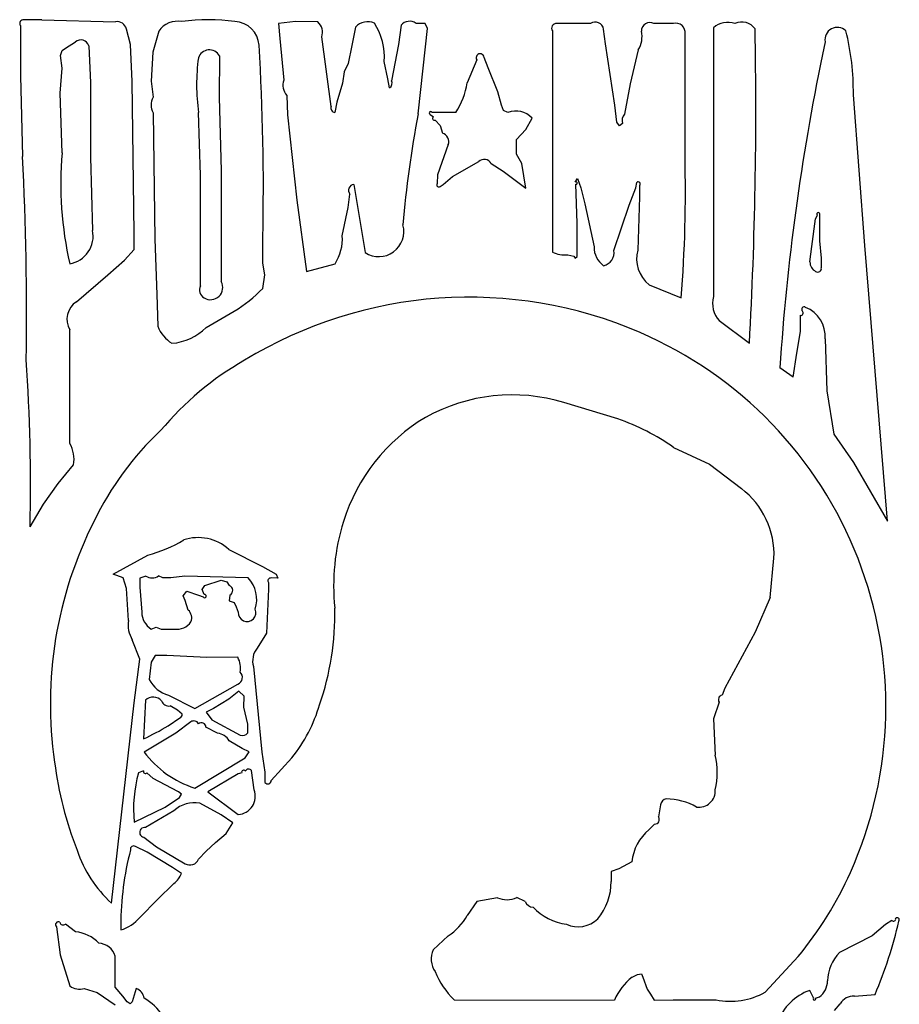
# Model space of a CAD drawing. Extents: x 1 to 17.4, y 1.6 to 27.
# Tile 3 of 3: x 2 to 16.1, y 11.2 to 27. Entities that reach past the tile are written whole.
import ezdxf

# ---------------------------------------------------------------- set-up
doc = ezdxf.new("R2010")
doc.units = 0

msp = doc.modelspace()

# ---------------------------------------------------------------- linework, layer by layer
at = {"layer": 'Default', "color": 7, "linetype": 'CONTINUOUS'}
for p, q in [((1.97639, 26.892587), (1.97639, 26.762177)), ((2.317955, 26.987962), (2.02819, 26.987962)), ((2.317955, 26.987962), (3.499625, 26.955622)), ((6.389155, 26.957582), (6.117135, 26.929442)), ((6.117135, 26.929442), (6.138765, 26.688957)), ((6.74787, 26.952402), (6.389155, 26.957582)), ((8.08319, 26.898012), (8.043815, 26.591867)), ((8.467665, 26.929337), (8.32497, 26.929897)), ((8.508545, 26.847297), (8.467665, 26.929337)), ((11.1242, 26.927202), (10.582435, 26.927202)), ((12.4535, 26.927202), (12.14158, 26.927202)), ((1.97639, 26.762177), (1.97639, 26.084577)), ((3.73857, 26.588577), (3.67697, 26.837882)), ((4.19399, 26.805332), (4.10117, 26.467232)), ((7.35393, 26.869382), (7.293275, 26.574472)), ((8.478165, 26.553822), (8.508545, 26.847297)), ((10.513765, 26.807572), (10.513765, 26.603767)), ((11.364475, 26.601982), (11.334375, 26.835747)), ((12.640505, 26.131127), (12.640505, 26.759237)), ((13.09624, 26.860387), (13.09624, 26.064557)), ((2.698475, 26.532787), (2.858495, 26.633062)), ((3.070805, 26.570517), (3.100555, 25.976637)), ((3.76895, 25.995467), (3.73857, 26.588577)), ((6.138765, 26.688957), (6.199525, 26.018497)), ((6.95906, 25.594472), (6.8094, 26.713352)), ((7.293275, 26.574472), (7.23297, 26.282747)), ((8.043815, 26.591867), (7.929085, 26.009222)), ((10.513765, 26.603767), (10.513765, 26.214777)), ((11.516375, 25.614667), (11.364475, 26.601982)), ((14.8888, 26.631732), (14.846625, 26.427647)), ((2.61787, 26.412107), (2.64258, 26.492992)), ((2.64482, 26.209982), (2.61787, 26.412107)), ((2.64258, 26.492992), (2.698475, 26.532787)), ((4.10117, 26.467232), (4.072785, 26.003797)), ((5.167795, 26.408782), (5.166535, 25.743082)), ((8.35885, 25.475297), (8.478165, 26.553822)), ((11.88797, 26.503212), (11.75931, 25.957877)), ((7.23297, 26.282747), (7.16997, 26.153422)), ((7.87053, 26.037642), (7.814635, 26.318097)), ((9.29902, 26.343122), (9.146595, 25.976602)), ((9.482665, 26.214917), (9.414975, 26.381797)), ((1.97639, 26.084577), (2.00677, 24.794092)), ((2.61444, 25.806677), (2.64482, 26.209982)), ((7.16997, 26.153422), (7.141375, 25.968132)), ((9.634425, 25.830302), (9.482665, 26.214917)), ((10.513765, 26.214777), (10.513765, 25.522827)), ((12.640505, 24.791327), (12.640505, 26.131127)), ((3.100555, 25.976637), (3.100555, 24.782997)), ((3.79933, 23.563457), (3.76895, 25.995467)), ((4.072785, 26.003797), (4.10271, 25.741927)), ((7.141375, 25.968132), (7.0502, 25.665207)), ((7.90035, 25.894947), (7.87053, 26.037642)), ((11.75931, 25.957877), (11.669395, 25.470432)), ((13.09624, 26.064557), (13.09624, 24.633687)), ((2.64482, 24.851492), (2.61444, 25.806677)), ((6.24961, 25.773532), (6.25955, 25.460317)), ((9.693295, 25.617152), (9.634425, 25.830302)), ((15.526815, 23.363432), (15.34247, 25.784557)), ((5.166535, 25.743082), (5.196915, 24.562427)), ((7.0502, 25.665207), (7.02094, 25.500812)), ((9.725775, 25.528532), (9.693295, 25.617152)), ((11.546685, 25.344957), (11.516375, 25.614667)), ((4.103165, 25.494932), (4.133545, 23.465982)), ((4.8627, 24.490012), (4.83232, 25.497417)), ((6.25955, 25.460317), (6.411275, 24.091852)), ((8.551735, 25.468402), (8.601855, 25.427872)), ((8.663455, 25.499237), (8.581835, 25.499237)), ((8.96204, 25.497837), (8.663455, 25.499237)), ((9.799275, 25.499237), (9.725775, 25.528532)), ((10.513765, 25.522827), (10.513765, 24.207772)), ((8.631045, 25.376177), (8.71319, 25.287837)), ((10.087115, 25.224942), (10.186165, 25.409497)), ((11.589, 25.282902), (11.546685, 25.344957)), ((11.63954, 25.319792), (11.589, 25.282902)), ((8.71319, 25.287837), (8.749765, 25.168697)), ((9.93427, 25.064782), (10.087115, 25.224942)), ((8.84178, 24.982042), (8.66916, 24.497817)), ((9.937525, 24.830107), (9.93427, 25.064782)), ((10.01911, 24.680132), (9.937525, 24.830107)), ((3.100555, 24.782997), (3.13202, 23.604582)), ((8.909085, 24.468417), (9.32919, 24.709672)), ((9.528655, 24.677577), (9.724235, 24.556932)), ((10.08841, 24.283967), (10.01911, 24.680132)), ((5.196915, 24.562427), (5.196915, 23.472912)), ((9.724235, 24.556932), (10.08841, 24.283967)), ((13.09624, 24.633687), (13.09624, 23.021727)), ((4.8627, 23.413307), (4.8627, 24.490012)), ((8.66916, 24.497817), (8.66048, 24.356277)), ((8.757255, 24.344342), (8.909085, 24.468417)), ((10.8757, 24.380497), (10.917, 24.439157)), ((10.90874, 23.721237), (10.88998, 24.345427)), ((10.917, 24.439157), (10.9695, 24.290862)), ((11.85276, 24.289707), (11.865185, 24.376857)), ((7.232515, 23.973202), (7.262895, 24.187752)), ((7.325195, 24.342137), (7.5059, 23.249542)), ((8.710845, 24.312177), (8.757255, 24.344342)), ((10.513765, 24.207772), (10.513765, 23.592612)), ((10.9695, 24.290862), (11.03026, 24.033962)), ((11.74447, 24.010477), (11.85276, 24.289707)), ((11.91135, 24.324182), (11.91135, 24.146697)), ((6.411275, 24.091852), (6.564085, 22.947177)), ((11.03026, 24.033962), (11.18216, 23.341347)), ((11.91135, 24.146697), (11.88097, 23.287972)), ((7.139275, 23.519357), (7.232515, 23.973202)), ((11.500555, 23.281497), (11.74447, 24.010477)), ((14.79955, 23.875552), (14.79766, 23.720292)), ((10.90874, 23.376942), (10.90874, 23.721237)), ((14.67614, 23.344987), (14.7369, 23.790537)), ((14.7369, 23.790537), (14.767875, 23.851157)), ((14.79766, 23.720292), (14.79766, 23.440502)), ((3.80094, 23.297107), (3.79933, 23.563457)), ((10.513765, 23.592612), (10.511735, 23.255667)), ((4.133545, 23.465982), (4.163925, 22.573797)), ((4.8627, 22.966567), (4.8627, 23.413307)), ((5.196915, 23.472912), (5.196915, 22.784147)), ((5.86531, 23.081997), (5.86531, 23.493597)), ((14.79766, 23.440502), (14.82804, 23.160922)), ((3.64652, 23.129457), (3.80094, 23.297107)), ((10.908845, 23.187697), (10.90874, 23.376942)), ((14.645725, 23.099777), (14.67614, 23.344987)), ((15.89141, 18.936737), (15.526815, 23.363432)), ((3.375445, 22.891072), (3.64652, 23.129457)), ((5.895865, 22.889917), (5.86531, 23.081997)), ((10.758065, 23.212337), (10.854595, 23.190707)), ((10.854595, 23.190707), (10.87801, 23.160257)), ((10.87801, 23.160257), (10.908845, 23.187697)), ((14.82804, 23.160922), (14.82804, 23.006957)), ((4.8627, 22.718102), (4.8627, 22.966567)), ((6.564085, 22.947177), (7.024055, 23.070657)), ((13.09624, 23.021727), (13.09624, 22.541947)), ((2.87533, 22.460537), (3.375445, 22.891072)), ((5.865625, 22.674072), (5.895865, 22.889917)), ((12.063635, 22.734167), (12.579745, 22.521822)), ((4.163925, 22.573797), (4.1781, 22.065877)), ((4.95454, 22.047362), (5.403905, 22.306992)), ((13.18801, 22.156457), (13.67353, 21.792667)), ((14.493825, 21.982297), (14.491655, 22.242417)), ((2.76634, 21.328777), (2.76634, 22.006937)), ((14.433065, 21.635027), (14.493825, 21.982297)), ((14.88978, 21.863717), (14.91918, 21.032257)), ((14.373985, 21.248837), (14.433065, 21.635027)), ((14.373985, 21.248837), (14.16255, 21.397797)), ((2.7648, 20.185012), (2.76634, 21.328777)), ((14.91918, 21.032257), (15.029185, 20.335022)), ((11.56387, 20.579287), (10.698355, 20.841647)), ((15.029185, 20.335022), (15.345235, 19.877712)), ((12.458155, 20.121732), (13.031525, 19.850132)), ((2.58196, 19.539332), (2.827695, 19.840647)), ((13.031525, 19.850132), (13.54494, 19.459707)), ((15.345235, 19.877712), (15.89141, 18.936737)), ((2.34571, 19.211662), (2.58196, 19.539332)), ((2.128325, 18.845597), (2.34571, 19.211662)), ((3.465115, 18.086692), (4.01857, 18.392102)), ((5.317105, 18.484047), (5.85761, 18.206952)), ((14.00771, 17.710407), (14.06847, 18.344222)), ((5.85761, 18.206952), (6.079265, 18.085187)), ((3.6209, 18.025477), (3.465115, 18.086692)), ((3.67781, 17.855482), (3.6209, 18.025477)), ((3.98728, 18.056067), (3.888615, 18.021522)), ((3.888615, 18.021522), (3.89047, 17.876027)), ((4.26252, 18.025302), (4.19182, 18.057292)), ((4.387365, 18.025302), (4.26252, 18.025302)), ((4.61105, 18.055682), (4.387365, 18.025302)), ((5.62717, 18.025302), (4.61105, 18.055682)), ((6.104045, 18.023307), (5.997645, 18.025302)), ((6.079265, 18.085187), (6.104045, 18.023307)), ((3.89047, 17.876027), (3.92085, 17.475522)), ((4.89112, 17.838717), (4.93648, 17.905707)), ((4.93648, 17.905707), (5.19835, 17.989322)), ((5.19835, 17.989322), (5.286095, 17.965837)), ((5.286095, 17.965837), (5.32701, 17.902592)), ((5.95645, 17.949842), (5.95645, 17.847992)), ((3.70819, 17.344097), (3.67781, 17.855482)), ((4.5855, 17.738442), (4.64374, 17.813062)), ((4.61966, 17.661932), (4.5855, 17.738442)), ((4.64374, 17.813062), (4.83379, 17.746947)), ((4.83379, 17.746947), (4.90743, 17.721467)), ((4.922095, 17.758777), (4.89112, 17.838717)), ((5.33646, 17.751287), (5.32694, 17.658467)), ((5.95645, 17.847992), (5.92635, 17.139487)), ((14.00771, 17.710407), (13.76691, 17.153067)), ((4.666945, 17.509122), (4.61966, 17.661932)), ((5.32694, 17.658467), (5.40506, 17.630082)), ((5.40506, 17.630082), (5.439115, 17.560187)), ((5.439115, 17.560187), (5.47009, 17.478707)), ((4.072785, 17.204972), (4.150625, 17.236787)), ((4.150625, 17.236787), (4.23221, 17.204972)), ((4.23221, 17.204972), (4.44508, 17.204972)), ((5.92635, 17.139487), (5.772805, 16.899072)), ((13.76691, 17.153067), (13.27726, 16.255492)), ((3.89047, 16.721202), (3.76895, 17.031442)), ((4.13582, 16.781052), (4.070825, 16.675737)), ((4.322545, 16.779617), (4.13582, 16.781052)), ((4.963885, 16.749237), (4.322545, 16.779617)), ((3.79933, 16.019277), (3.89047, 16.721202)), ((4.070825, 16.675737), (4.04237, 16.396157)), ((5.463335, 16.751477), (4.963885, 16.749237)), ((5.71341, 16.601292), (5.851135, 15.230342)), ((4.77156, 15.928942), (5.46526, 16.322447)), ((4.35142, 16.141952), (4.77156, 15.928942)), ((5.47989, 16.205827), (5.31896, 16.081507)), ((5.56354, 16.129947), (5.47989, 16.205827)), ((5.561475, 15.951447), (5.56354, 16.129947)), ((13.27726, 16.255492), (13.23512, 16.141182)), ((3.434735, 12.804352), (3.79933, 16.019277)), ((3.98028, 16.063202), (3.95123, 15.442827)), ((4.49674, 15.902062), (4.375885, 15.970942)), ((5.31896, 16.081507), (5.074835, 15.928452)), ((13.18955, 16.030547), (13.09624, 15.764967)), ((4.569995, 15.836997), (4.49674, 15.902062)), ((5.074835, 15.928452), (4.95573, 15.869232)), ((4.95573, 15.869232), (5.04554, 15.746172)), ((5.62444, 15.679987), (5.561475, 15.951447)), ((4.344805, 15.651742), (4.53027, 15.778057)), ((4.70989, 15.714812), (4.467165, 15.533477)), ((5.04554, 15.746172), (5.500715, 15.503587)), ((5.62227, 15.539077), (5.62444, 15.679987)), ((13.09624, 15.764967), (13.12662, 15.177947)), ((4.467165, 15.533477), (3.95949, 15.229432)), ((5.1378, 15.532812), (4.95244, 15.628957)), ((5.53428, 15.289177), (5.32589, 15.410207)), ((5.647785, 15.231602), (5.53428, 15.289177)), ((5.58125, 15.138117), (5.647785, 15.231602)), ((5.851135, 15.230342), (5.89569, 14.905962)), ((4.77156, 14.652877), (5.58125, 15.138117)), ((6.00083, 14.774677), (6.332035, 15.139797)), ((3.947765, 14.928117), (3.86919, 14.897072)), ((4.10495, 14.803587), (4.00513, 14.898192)), ((5.470825, 14.878382), (4.984115, 14.592012)), ((5.52756, 14.894132), (5.470825, 14.878382)), ((5.72615, 14.622042), (5.683695, 14.934382)), ((5.89569, 14.905962), (5.89912, 14.742652)), ((4.40168, 14.652562), (4.10495, 14.803587)), ((4.51088, 14.591662), (4.40168, 14.652562)), ((4.56205, 14.554037), (4.51088, 14.591662)), ((4.52866, 14.501152), (4.56205, 14.554037)), ((4.984115, 14.592012), (5.470335, 14.227557)), ((4.29864, 14.347677), (4.52866, 14.501152)), ((5.19828, 14.224162), (4.85367, 14.409032)), ((3.79933, 14.106002), (4.29864, 14.347677)), ((4.438185, 14.288982), (3.984375, 14.016472)), ((12.245565, 14.383762), (12.215185, 14.188917)), ((5.3814, 14.095992), (5.19828, 14.224162)), ((5.278325, 13.921517), (5.3814, 14.095992)), ((12.1532, 14.073312), (12.061955, 13.981682)), ((5.106895, 13.780712), (5.278325, 13.921517)), ((3.95375, 13.863067), (4.156155, 13.710432)), ((4.952825, 13.640712), (5.106895, 13.780712)), ((3.740635, 13.661887), (3.722435, 13.587722)), ((4.00982, 13.621287), (3.820155, 13.713267)), ((4.414595, 13.377477), (4.00982, 13.621287)), ((4.156155, 13.710432), (4.618645, 13.438202)), ((4.952825, 13.640712), (4.83323, 13.508692)), ((11.78934, 13.467602), (11.578045, 13.356932)), ((4.56079, 13.281787), (4.414595, 13.377477)), ((11.578045, 13.356932), (11.454215, 13.313847)), ((11.454215, 13.313847), (11.45551, 13.151832)), ((4.172745, 12.861507), (4.43752, 13.117812)), ((3.889875, 12.574787), (4.172745, 12.861507)), ((9.299895, 12.830882), (9.146, 12.605132)), ((9.63082, 12.890732), (9.299895, 12.830882)), ((10.0756, 12.831932), (9.94015, 12.892587)), ((15.96162, 12.528377), (15.85963, 12.461667)), ((2.553645, 12.425652), (2.61444, 11.975482)), ((2.857935, 12.343437), (2.69935, 12.467582)), ((15.85963, 12.461667), (15.642595, 12.280927)), ((8.84129, 12.278057), (8.59965, 12.055422)), ((15.642595, 12.280927), (15.12022, 12.009677)), ((2.61444, 11.975482), (2.76753, 11.474527)), ((3.494585, 11.452967), (3.495495, 11.952522)), ((13.92518, 11.372817), (14.455815, 11.947587)), ((11.790635, 11.615367), (11.88076, 11.661392)), ((11.88076, 11.661392), (11.94362, 11.671577)), ((11.94362, 11.671577), (11.96196, 11.615647)), ((11.96196, 11.615647), (12.03182, 11.421677)), ((2.999265, 11.432422), (3.20489, 11.371627)), ((3.616, 11.311602), (3.494585, 11.452967)), ((3.832055, 11.433962), (3.770315, 11.221862)), ((12.03182, 11.421677), (12.08551, 11.342507)), ((14.70134, 11.281957), (14.64142, 11.404002)), ((3.20489, 11.371627), (3.49532, 11.173212)), ((3.6853, 11.218432), (3.616, 11.311602)), ((8.9339, 11.250107), (11.50766, 11.247867)), ((12.08551, 11.342507), (12.145325, 11.249302)), ((12.145325, 11.249302), (12.447935, 11.250107)), ((12.447935, 11.250107), (13.140235, 11.250107)), ((14.73613, 11.279402), (14.79696, 11.299317)), ((15.35934, 11.310867), (15.690545, 11.340057)), ((3.735455, 11.187457), (3.6853, 11.218432)), ((3.770315, 11.221862), (3.735455, 11.187457)), ((15.04252, 11.081897), (15.13149, 11.189032))]:
    msp.add_line(p, q, dxfattribs=at)
for centre, radius, start, end in [((2.02098, 26.930142), 0.058275, 82.881233, 220.12289), ((3.524125, 26.800117), 0.15743, 13.877926, 98.947271), ((4.496845, 26.594667), 0.368935, 79.107365, 145.179621), ((4.993705, 24.045197), 2.942905, 81.739644, 98.345239), ((5.40044, 26.553367), 0.40453, 3.449895, 87.723395), ((6.598875, 26.786607), 0.22288, 340.815495, 408.058498), ((7.55119, 26.690637), 0.26621, 66.679254, 137.822122), ((6.76901, 26.378997), 1.04741, 356.667522, 392.069225), ((8.22102, 26.785452), 0.177975, 54.260335, 140.763837), ((10.57645, 26.851112), 0.0763, 85.498608, 214.778948), ((11.200535, 26.815377), 0.13538, 8.652384, 124.319177), ((12.076725, 26.806977), 0.136605, 61.659171, 181.634098), ((12.49333, 26.783422), 0.14917, 350.66911, 465.477086), ((13.331265, 26.573527), 0.370825, 72.498515, 129.327233), ((13.550365, 26.687767), 0.2625, 35.227174, 114.198538), ((11.56919, 26.713212), 0.381745, 326.623231, 373.614098), ((-53.374465, 25.529477), 67.15205, 356.809998, 361.117543), ((15.084065, 26.667117), 0.19845, 46.140205, 190.278212), ((11.367415, 25.835762), 3.975405, 359.261958, 374.188545), ((2.94428, 26.532542), 0.132125, 16.702743, 130.47448), ((-32.30149, 24.280502), 38.17492, 358.81884, 363.449895), ((5.00634, 26.318272), 0.185115, 29.266278, 161.161208), ((9.351625, 26.378507), 0.06342, 2.976115, 213.912634), ((51.08811, 18.937367), 37.007425, 168.322702, 176.18787), ((8.05715, 25.942057), 3.25535, 172.303092, 187.850524), ((6.43959, 25.939992), 0.252595, 161.895479, 221.223929), ((7.84806, 25.968832), 0.090545, 305.285128, 386.500023), ((7.9203, 26.174317), 1.242115, 327.000812, 350.840972), ((4.34057, 25.618832), 0.26782, 152.638057, 207.563762), ((7.02934, 25.573647), 0.073325, 163.476849, 263.40895), ((24.34797, 22.366492), 16.28851, 168.997013, 175.326422), ((8.56024, 25.490242), 0.023415, 22.632027, 248.782058), ((9.92482, 25.161662), 0.36015, 43.479512, 110.399235), ((11.774045, 25.371417), 0.14406, 136.576362, 200.989705), ((8.619215, 25.403582), 0.029855, 125.558559, 293.342882), ((8.69506, 25.025722), 0.15309, 343.429245, 429.061561), ((8.36977, 24.346197), 5.74721, 174.956165, 192.843191), ((-44.883535, 22.287777), 46.95726, 359.071124, 363.059597), ((9.41718, 24.620807), 0.125055, 26.990621, 134.729126), ((-9.357065, 24.244732), 22.00436, 355.509239, 361.423386), ((8.68841, 24.337377), 0.03374, 145.936143, 311.683635), ((10.89075, 24.366182), 0.020755, 267.904359, 496.417315), ((11.88713, 24.349522), 0.03507, 313.69526, 488.748213), ((7.33223, 24.249527), 0.09289, 94.350124, 221.692235), ((14.778235, 23.870477), 0.02191, 13.441088, 241.824691), ((2.69011, 23.513407), 0.45122, 279.726088, 371.657429), ((7.72591, 23.586312), 0.402255, 236.844738, 375.475458), ((6.423385, 23.464057), 0.718025, 326.778102, 364.418452), ((10.72968, 23.772582), 0.56098, 247.13932, 272.899839), ((11.53538, 23.329237), 0.35343, 178.03717, 235.147737), ((11.28471, 23.251607), 0.21791, 282.917095, 367.879465), ((12.39295, 23.149792), 0.530285, 164.896624, 231.610169), ((14.811415, 23.095192), 0.165725, 178.418749, 243.278273), ((14.77078, 22.994847), 0.05852, 234.589707, 371.951935), ((5.02601, 22.688597), 0.19579, 238.413103, 389.210212), ((4.992025, 22.650587), 0.14588, 152.429733, 241.970292), ((4.20722, 24.286137), 2.3128, 301.159054, 315.811809), ((3.054775, 22.177527), 0.335125, 122.378783, 210.601942), ((9.17519, 15.612577), 6.920515, 66.637634, 121.388693), ((13.4993, 22.434217), 0.4172, 165.034915, 221.739639), ((14.49988, 22.279097), 0.03759, 257.332491, 409.709335), ((14.55371, 22.335902), 0.04074, 56.531634, 223.638266), ((14.38606, 21.901902), 0.505155, 355.665399, 427.893295), ((4.71458, 22.282737), 0.57862, 202.0104, 237.885666), ((4.33224, 22.669137), 0.87969, 274.872643, 315.023591), ((9.32737, 15.964887), 6.53674, 335.925456, 426.637634), ((-27.37874, 19.517982), 29.514695, 358.694627, 363.902172), ((7.989985, 17.269302), 4.891215, 119.644707, 140.333427), ((9.86812, 18.103002), 2.86174, 73.135029, 119.090936), ((10.005425, 18.042067), 2.983085, 120.826757, 162.652997), ((10.308665, 17.023287), 3.77104, 55.249838, 70.557838), ((7.530435, 16.848182), 4.845785, 133.012031, 154.487307), ((2.344835, 19.930352), 0.491155, 349.478777, 391.231437), ((12.74029, 18.401447), 1.32944, 357.532929, 412.751129), ((8.89967, 16.008637), 6.445285, 152.994483, 188.386354), ((10.45276, 17.902347), 3.45177, 162.652997, 185.988586), ((4.827175, 17.944172), 0.72905, 47.77679, 108.624574), ((3.460635, 20.518247), 2.19814, 284.703888, 301.048138), ((4.08864, 18.207022), 0.181825, 236.122384, 304.573592), ((5.27108, 17.678907), 0.49679, 342.09006, 404.206924), ((5.992605, 17.979067), 0.04648, 83.784388, 218.942199), ((5.298205, 17.824857), 0.08288, 297.460514, 429.667228), ((4.930915, 17.733752), 0.026495, 207.644771, 469.405507), ((4.248625, 17.481647), 0.32781, 181.070768, 237.559725), ((4.559495, 17.384907), 0.164255, 337.348021, 409.145435), ((5.612645, 17.469327), 0.142905, 176.238332, 383.419503), ((2.54913, 17.448187), 4.471705, 340.982384, 361.205202), ((4.177785, 17.273117), 0.47495, 171.40643, 210.589776), ((4.48365, 17.478602), 0.276325, 261.974455, 325.39195), ((6.035445, 16.691872), 0.33453, 141.725025, 195.706832), ((5.146025, 16.579382), 0.36099, 349.293225, 388.472698), ((5.423575, 16.428462), 0.113925, 291.448527, 407.384209), ((4.486205, 16.620717), 0.497385, 206.840556, 254.280291), ((13.245445, 16.072232), 0.06972, 98.521466, 216.699522), ((4.10537, 15.931427), 0.181685, 41.694636, 133.511233), ((4.3545, 16.087877), 0.118895, 197.428602, 280.375882), ((4.372945, 16.705102), 2.50761, 321.375471, 343.45537), ((4.51697, 15.829892), 0.053515, 284.373174, 367.648256), ((2.30868, 19.012267), 3.92924, 294.71028, 301.210894), ((4.758365, 15.646422), 0.083825, 28.070142, 125.328445), ((4.876455, 15.623847), 0.076125, 3.860739, 125.429287), ((5.112705, 15.288722), 0.24535, 29.67069, 84.130274), ((5.54065, 15.592732), 0.097685, 245.876103, 326.673209), ((5.267755, 16.211952), 1.63611, 216.906322, 252.344759), ((11.877575, 14.900327), 1.279565, 347.459815, 372.530729), ((8.27282, 15.788907), 5.794495, 187.140555, 201.62228), ((5.94399, 14.315232), 2.154845, 164.335375, 185.571979), ((3.980385, 14.920697), 0.03346, 167.158467, 317.6971), ((5.55654, 14.906347), 0.031465, 34.415931, 202.834131), ((5.636445, 14.896372), 0.060655, 38.80604, 152.777654), ((5.9449, 14.774747), 0.055895, 215.019696, 359.919834), ((5.44993, 14.520962), 0.29414, 273.980065, 380.096705), ((12.864085, 14.607552), 0.262955, 261.647355, 363.25932), ((4.768165, 13.925892), 0.49063, 79.963501, 132.263686), ((12.362185, 14.362097), 0.11865, 101.769277, 169.471347), ((12.33093, 13.476982), 1.00128, 60.374935, 89.596115), ((12.153865, 14.147372), 0.07406, 269.503986, 394.116282), ((3.9667, 13.940242), 0.07826, 76.952078, 260.466056), ((12.54443, 13.396517), 0.758415, 129.504943, 174.622598), ((4.784545, 14.278167), 1.998535, 198.207664, 227.515113), ((3.79037, 13.672142), 0.050785, 54.085771, 191.653162), ((8.332425, 12.457502), 4.746525, 166.224484, 181.004954), ((4.694945, 13.567807), 0.150395, 239.519625, 336.859206), ((4.1704, 13.446952), 0.423885, 309.061362, 337.06913), ((9.94057, 15.690907), 5.865125, 320.339933, 335.925456), ((10.53431, 13.144482), 0.921235, 320.176332, 360.457955), ((9.78342, 13.236777), 0.378175, 246.201894, 294.478254), ((10.20601, 12.879847), 0.13895, 200.175292, 269.597405), ((10.848925, 13.335827), 0.876645, 222.736535, 262.647328), ((2.5821, 12.459847), 0.044485, 59.081305, 230.218721), ((2.662215, 12.514027), 0.059465, 195.636356, 308.66736), ((3.41762, 12.959367), 0.60907, 286.113926, 320.841414), ((8.288255, 13.098737), 0.989625, 303.975112, 330.079486), ((10.925015, 12.878832), 0.45339, 245.465908, 314.327867), ((9.018915, 14.162667), 7.24416, 337.067913, 346.870586), ((15.98745, 12.551267), 0.034545, 221.558106, 372.549678), ((16.046355, 12.536637), 0.033565, 324.529909, 498.670955), ((2.81289, 11.781547), 0.563675, 42.082919, 85.416082), ((3.22274, 11.876257), 0.28322, 15.616589, 88.278811), ((8.919655, 11.907232), 0.352625, 155.14713, 214.887537), ((15.58474, 11.546312), 0.65611, 135.072026, 179.150554), ((9.93413, 12.245612), 1.411165, 202.50191, 224.864088), ((12.40142, 10.852332), 0.977375, 128.67462, 156.127708), ((14.603375, 11.560837), 0.32536, 306.506761, 359.150554), ((2.928145, 11.699647), 0.276535, 234.49255, 284.903747), ((3.76419, 11.248007), 0.197925, 8.786192, 69.957965), ((14.92835, 10.603482), 0.850395, 109.719166, 160.002188), ((3.57519, 10.580872), 0.796425, 31.141071, 61.122303), ((13.36161, 12.406052), 1.176945, 259.158583, 298.610506), ((14.71779, 11.268132), 0.02149, 140.02956, 391.580746), ((15.345095, 11.063592), 0.247695, 86.695887, 149.574793)]:
    msp.add_arc(centre, radius, start, end, dxfattribs=at)

doc.saveas('drawing.dxf')
